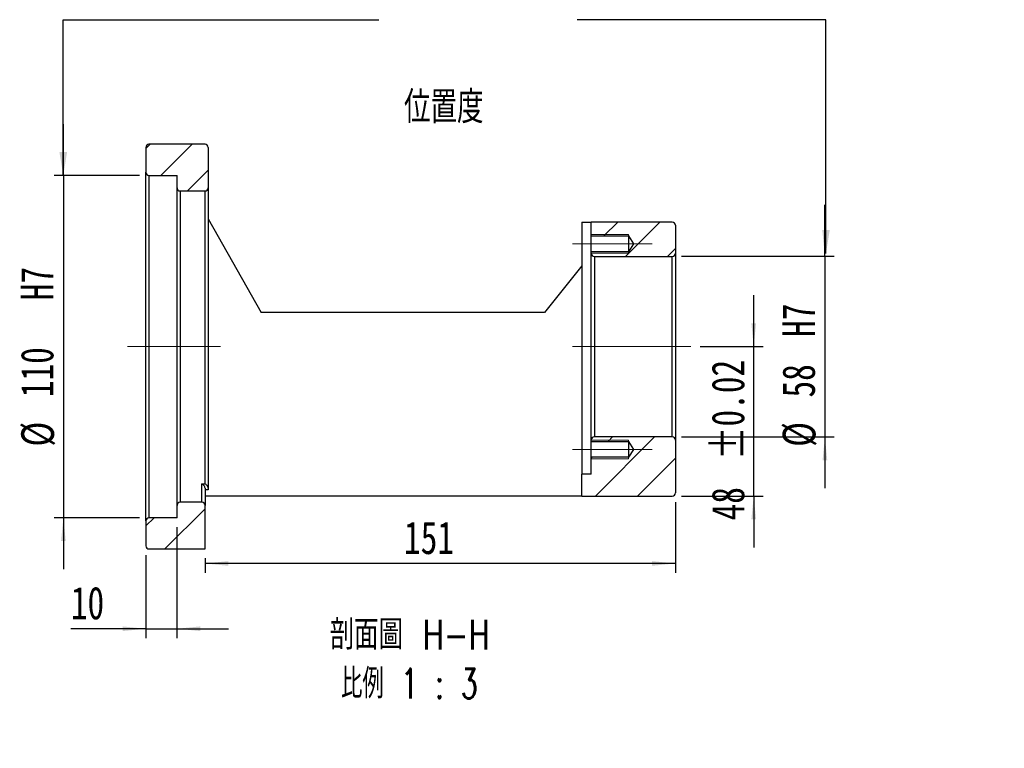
# Model space of a CAD drawing. Header units: millimetres. Extents: x 26 to 277, y 9 to 194.
# Tile 2 of 6: x 172 to 277, y 9 to 87. Entities that reach past the tile are written whole.
import ezdxf

# ---------------------------------------------------------------- set-up
doc = ezdxf.new("R2010")
doc.units = ezdxf.units.MM
doc.linetypes.add('CENTERX2', pattern=[20.32, 12.7, -2.54, 2.54, -2.54])
doc.layers.add('FORMAT', color=7, linetype='Continuous')
doc.styles.add('SLDTEXTSTYLE0', font='TXT', dxfattribs={"width": 0.75})
doc.styles.add('SLDTEXTSTYLE2', font='TXT', dxfattribs={"width": 0.75, "bigfont": 'bigfont'})
doc.styles.add('SLDTEXTSTYLE3', font='TXT', dxfattribs={"width": 0.65625, "bigfont": 'bigfont'})
doc.dimstyles.new('SLDDIMSTYLE1', dxfattribs={"dimtxt": 0.18, "dimasz": 2.5, "dimexe": 0, "dimexo": 0.0625, "dimgap": 0, "dimtad": 0, "dimtih": 1, "dimtoh": 1, "dimdec": 0, "dimrnd": 1e-09, "dimzin": 0, "dimdsep": 46, "dimtxsty": 'Standard', "dimsah": 1, "dimcen": 0.09, "dimadec": 0, "dimazin": 0, "dimtfac": 2.5, "dimtdec": 0, "dimtofl": 0, "dimtmove": 0, "dimatfit": 3, "dimfxl": 0, "dimfrac": 2, "dimtolj": 1, "dimtzin": 0, "dimarcsym": 0})
doc.dimstyles.new('SLDDIMSTYLE2', dxfattribs={"dimtxt": 3.5, "dimasz": 2.5, "dimexe": 0, "dimexo": 0.0625, "dimgap": 0.875, "dimtad": 1, "dimlfac": 3, "dimrnd": 1e-09, "dimzin": 12, "dimdsep": 46, "dimtxsty": 'SLDTEXTSTYLE0', "dimsah": 1, "dimcen": 0.09, "dimadec": 0, "dimazin": 3, "dimtfac": 1, "dimtofl": 0, "dimtmove": 0, "dimatfit": 3, "dimfxl": 0, "dimfrac": 2, "dimtolj": 1, "dimtzin": 12, "dimarcsym": 0})
doc.dimstyles.new('SLDDIMSTYLE4', dxfattribs={"dimtxt": 3.5, "dimasz": 2.5, "dimexe": 0, "dimexo": 0.0625, "dimgap": 0.875, "dimtad": 1, "dimlfac": 3, "dimrnd": 1e-09, "dimzin": 12, "dimdsep": 46, "dimtxsty": 'SLDTEXTSTYLE0', "dimsah": 1, "dimcen": 0.09, "dimadec": 0, "dimazin": 3, "dimtfac": 1, "dimtmove": 0, "dimatfit": 0, "dimfxl": 0, "dimfrac": 2, "dimtolj": 1, "dimtzin": 12, "dimarcsym": 0})
doc.dimstyles.new('SLDDIMSTYLE5', dxfattribs={"dimtxt": 3.5, "dimasz": 2.5, "dimexe": 0, "dimexo": 0.0625, "dimgap": 0.875, "dimtad": 1, "dimlfac": 3, "dimrnd": 1e-09, "dimzin": 12, "dimdsep": 46, "dimtxsty": 'SLDTEXTSTYLE0', "dimsah": 1, "dimcen": 0.09, "dimadec": 0, "dimazin": 3, "dimtol": 1, "dimtp": 0.02, "dimtm": 0.02, "dimtfac": 1, "dimtmove": 0, "dimatfit": 0, "dimfxl": 0, "dimfrac": 2, "dimtolj": 1, "dimarcsym": 0})

# ---------------------------------------------------------------- blocks, each defined once
blk = doc.blocks.new('_D_9')
at = {"layer": 'FORMAT', "color": 7}
for p, q in [((176.24, 69.94), (176.24, 75.44)), ((184.4, 69.94), (175.24, 69.94)), ((176.24, 69.94), (176.24, 33.28)), ((184.4, 33.28), (175.24, 33.28)), ((176.24, 33.28), (176.24, 27.78))]:
    blk.add_line(p, q, dxfattribs=at)
for points in [[(176.24, 69.94), (176.49, 72.44), (175.99, 72.44)], [(176.24, 33.28), (175.99, 30.78), (176.49, 30.78)]]:
    blk.add_solid(points, dxfattribs=at)
at = {"layer": 'FORMAT', "color": 7, "char_height": 3.5, "attachment_point": 1, "rotation": 90, "style": 'SLDTEXTSTYLE0'}
for s, insert in [('H7', (171.67, 56.57)), ('110', (171.67, 46.19)), ('%%c', (171.73, 40.91))]:
    blk.add_mtext(s, dxfattribs=dict(at, insert=insert))
blk = doc.blocks.new('_D_10')
at = {"layer": 'FORMAT', "color": 7}
for p, q in [((188.4, 32.28), (188.4, 20.4)), ((185.07, 29.28), (185.07, 20.4)), ((185.07, 21.4), (177.04, 21.4)), ((185.07, 21.4), (188.4, 21.4)), ((188.4, 21.4), (193.9, 21.4))]:
    blk.add_line(p, q, dxfattribs=at)
for points in [[(185.07, 21.4), (182.57, 21.65), (182.57, 21.15)], [(188.4, 21.4), (190.9, 21.15), (190.9, 21.65)]]:
    blk.add_solid(points, dxfattribs=at)
at = {"layer": 'FORMAT', "color": 7, "insert": (177.04, 25.91), "char_height": 3.5, "attachment_point": 1, "style": 'SLDTEXTSTYLE0'}
blk.add_mtext('10', dxfattribs=at)
blk = doc.blocks.new('_D_11')
at = {"layer": 'FORMAT', "color": 7}
for p, q in [((241.74, 34.94), (241.74, 27.39)), ((191.4, 28.94), (191.4, 27.39)), ((241.74, 28.39), (191.4, 28.39))]:
    blk.add_line(p, q, dxfattribs=at)
for points in [[(191.4, 28.39), (193.9, 28.14), (193.9, 28.64)], [(241.74, 28.39), (239.24, 28.64), (239.24, 28.14)]]:
    blk.add_solid(points, dxfattribs=at)
at = {"layer": 'FORMAT', "color": 7, "insert": (212.69, 32.9), "char_height": 3.5, "attachment_point": 1, "style": 'SLDTEXTSTYLE0'}
blk.add_mtext('151', dxfattribs=at)
blk = doc.blocks.new('_D_12')
at = {"layer": 'FORMAT', "color": 7}
for p, q in [((250.12, 51.61), (250.12, 57.11)), ((244.4, 51.61), (251.12, 51.61)), ((250.12, 35.61), (250.12, 51.61)), ((242.4, 35.61), (251.12, 35.61)), ((250.12, 35.61), (250.12, 30.11))]:
    blk.add_line(p, q, dxfattribs=at)
for points in [[(250.12, 51.61), (250.37, 54.11), (249.87, 54.11)], [(250.12, 35.61), (249.87, 33.11), (250.37, 33.11)]]:
    blk.add_solid(points, dxfattribs=at)
at = {"layer": 'FORMAT', "color": 7, "char_height": 3.5, "attachment_point": 1, "rotation": 90, "style": 'SLDTEXTSTYLE0'}
for s, insert in [('±0.02', (245.61, 39.48)), ('48', (245.61, 33))]:
    blk.add_mtext(s, dxfattribs=dict(at, insert=insert))
blk = doc.blocks.new('_D_13')
at = {"layer": 'FORMAT', "color": 7}
for p, q in [((257.74, 61.28), (257.74, 66.78)), ((242.4, 61.28), (258.74, 61.28)), ((257.74, 61.28), (257.74, 41.94)), ((242.4, 41.94), (258.74, 41.94)), ((257.74, 41.94), (257.74, 36.44))]:
    blk.add_line(p, q, dxfattribs=at)
for points in [[(257.74, 61.28), (257.99, 63.78), (257.49, 63.78)], [(257.74, 41.94), (257.49, 39.44), (257.99, 39.44)]]:
    blk.add_solid(points, dxfattribs=at)
at = {"layer": 'FORMAT', "color": 7, "char_height": 3.5, "attachment_point": 1, "rotation": 90, "style": 'SLDTEXTSTYLE0'}
for s, insert in [('H7', (253.17, 52.64)), ('58', (253.17, 46.16)), ('%%c', (253.22, 40.88))]:
    blk.add_mtext(s, dxfattribs=dict(at, insert=insert))
blk = doc.blocks.new('SW_NOTE_2')
at = {"layer": 'FORMAT', "color": 0, "char_height": 3.175, "attachment_point": 2}
for s, insert, style in [('\\M+19655\\M+196CA\\M+19AA4 H-H', (10.42, 4.09), 'SLDTEXTSTYLE2'), ('\\M+194E4\\M+197E1 1 : 3', (10.39, -1.14), 'SLDTEXTSTYLE3')]:
    blk.add_mtext(s, dxfattribs=dict(at, insert=insert, style=style))

msp = doc.modelspace()

# ---------------------------------------------------------------- hatches: boundary and pattern name
at = {"linetype": 'Continuous', "lineweight": 18}
h = msp.add_hatch(dxfattribs=at)
h.set_pattern_fill('ANSI31', angle=3e-322, style=0)
edge = h.paths.add_edge_path(flags=0)
edge.add_line((191.73500615, 68.60955234), (191.73500615, 72.94288568))
edge.add_arc((191.40167281, 72.94288568), 0.33333333, 0, 90)
edge.add_line((191.40167281, 73.27621901), (185.40167281, 73.27621901))
edge.add_arc((185.40167281, 72.94288568), 0.33333333, 90, 180)
edge.add_line((185.06833948, 72.94288568), (185.06833948, 70.27621901))
edge.add_arc((185.40167281, 70.27621901), 0.33333333, 180, 270)
edge.add_line((185.40167281, 69.94288568), (188.40167281, 69.94288568))
edge.add_line((188.40167281, 69.94288568), (188.40167281, 68.60955234))
edge.add_arc((188.73500615, 68.60955234), 0.33333333, 180, 270)
edge.add_line((188.73500615, 68.27621901), (191.40167281, 68.27621901))
edge.add_arc((191.40167281, 68.60955234), 0.33333333, 270, 360)
h = msp.add_hatch(dxfattribs=at)
h.set_pattern_fill('ANSI31', angle=3e-322, style=0)
edge = h.paths.add_edge_path(flags=0)
edge.add_line((232.73500615, 64.94288568), (232.73500615, 63.45955234))
edge.add_line((232.73500615, 63.45955234), (236.73500615, 63.45955234))
edge.add_line((236.73500615, 63.45955234), (237.24573767, 62.60955234))
edge.add_line((237.24573767, 62.60955234), (236.73500615, 61.75955234))
edge.add_line((236.73500615, 61.75955234), (232.73500615, 61.75955234))
edge.add_line((232.73500615, 61.75955234), (232.73500615, 61.60955234))
edge.add_arc((233.06833948, 61.60955234), 0.33333333, 180, 270)
edge.add_line((233.06833948, 61.27621901), (241.40167281, 61.27621901))
edge.add_arc((241.40167281, 61.60955234), 0.33333333, 270, 360)
edge.add_line((241.73500615, 61.60955234), (241.73500615, 64.60955234))
edge.add_arc((241.40167281, 64.60955234), 0.33333333, 0, 90)
edge.add_line((241.40167281, 64.94288568), (232.73500615, 64.94288568))
h = msp.add_hatch(dxfattribs=at)
h.set_pattern_fill('ANSI31', angle=3e-322, style=0)
edge = h.paths.add_edge_path(flags=0)
edge.add_line((232.73500615, 39.75955234), (232.73500615, 37.94288568))
edge.add_line((232.73500615, 37.94288568), (231.73500615, 37.94288568))
edge.add_line((231.73500615, 37.94288568), (231.73500615, 35.60955234))
edge.add_line((231.73500615, 35.60955234), (241.40167281, 35.60955234))
edge.add_arc((241.40167281, 35.94288568), 0.33333333, 270, 360)
edge.add_line((241.73500615, 35.94288568), (241.73500615, 41.60955234))
edge.add_arc((241.40167281, 41.60955234), 0.33333333, 0, 90)
edge.add_line((241.40167281, 41.94288568), (233.06833948, 41.94288568))
edge.add_arc((233.06833948, 41.60955234), 0.33333333, 90, 180)
edge.add_line((232.73500615, 41.60955234), (232.73500615, 41.45955234))
edge.add_line((232.73500615, 41.45955234), (236.73500615, 41.45955234))
edge.add_line((236.73500615, 41.45955234), (237.24573767, 40.60955234))
edge.add_line((237.24573767, 40.60955234), (236.73500615, 39.75955234))
edge.add_line((236.73500615, 39.75955234), (232.73500615, 39.75955234))
h = msp.add_hatch(dxfattribs=at)
h.set_pattern_fill('ANSI31', angle=3e-322, style=0)
edge = h.paths.add_edge_path(flags=0)
edge.add_arc((191.06833948, 34.60955234), 0.33333333, 0, 90)
edge.add_line((191.06833948, 34.94288568), (188.73500615, 34.94288568))
edge.add_arc((188.73500615, 34.60955234), 0.33333333, 90, 180)
edge.add_line((188.40167281, 34.60955234), (188.40167281, 33.27621901))
edge.add_line((188.40167281, 33.27621901), (185.40167281, 33.27621901))
edge.add_arc((185.40167281, 32.94288568), 0.33333333, 90, 180)
edge.add_line((185.06833948, 32.94288568), (185.06833948, 30.27621901))
edge.add_arc((185.40167281, 30.27621901), 0.33333333, 180, 270)
edge.add_line((185.40167281, 29.94288568), (191.40167281, 29.94288568))
edge.add_line((191.40167281, 29.94288568), (191.40167281, 34.60955234))

# ---------------------------------------------------------------- linework, layer by layer
at = {"color": 7, "linetype": 'Continuous', "lineweight": 25}
for p, q in [((185.06833948, 72.94288568), (185.06833948, 70.27621901)), ((191.40167281, 73.27621901), (185.40167281, 73.27621901)), ((191.73500615, 72.94288568), (191.73500615, 68.60955234)), ((185.06833948, 32.94288568), (185.06833948, 70.27621901)), ((185.40167281, 69.94288568), (188.40167281, 69.94288568)), ((185.40167281, 69.94288568), (185.40167281, 33.27621901)), ((188.40167281, 68.60955234), (188.40167281, 69.94288568)), ((188.40167281, 34.60955234), (188.40167281, 68.60955234)), ((191.73500615, 68.60955234), (191.73500615, 51.60955234)), ((188.73500615, 68.27621901), (191.40167281, 68.27621901)), ((188.73500615, 68.27621901), (188.73500615, 34.94288568)), ((191.40167281, 36.90366999), (191.40167281, 68.27621901)), ((191.73500615, 65.27621901), (197.40167281, 55.27621901)), ((231.73500615, 64.94288568), (231.73500615, 37.94288568)), ((231.73500615, 64.94288568), (232.73500615, 64.94288568)), ((241.40167281, 64.94288568), (232.73500615, 64.94288568)), ((232.73500615, 63.45955234), (232.73500615, 64.94288568)), ((241.73500615, 64.60955234), (241.73500615, 61.60955234)), ((232.73500615, 63.45955234), (236.73500615, 63.45955234)), ((232.73500615, 61.75955234), (232.73500615, 63.45955234)), ((236.73500615, 63.45955234), (237.24573767, 62.60955234)), ((236.73500615, 63.45955234), (236.73500615, 61.75955234)), ((237.24573767, 62.60955234), (236.73500615, 61.75955234)), ((232.73500615, 61.60955234), (232.73500615, 61.75955234)), ((236.73500615, 61.75955234), (232.73500615, 61.75955234)), ((232.73500615, 41.60955234), (232.73500615, 61.60955234)), ((233.06833948, 61.27621901), (241.40167281, 61.27621901)), ((233.06833948, 61.27621901), (233.06833948, 41.94288568)), ((241.40167281, 41.94288568), (241.40167281, 61.27621901)), ((241.73500615, 61.60955234), (241.73500615, 41.60955234)), ((231.73500615, 60.27621901), (227.73500615, 55.27621901)), ((227.73500615, 55.27621901), (197.40167281, 55.27621901)), ((191.73500615, 51.60955234), (191.73500615, 36.45558064)), ((232.73500615, 41.45955234), (232.73500615, 41.60955234)), ((232.73500615, 41.45955234), (236.73500615, 41.45955234)), ((232.73500615, 39.75955234), (232.73500615, 41.45955234)), ((241.40167281, 41.94288568), (233.06833948, 41.94288568)), ((236.73500615, 41.45955234), (237.24573767, 40.60955234)), ((236.73500615, 41.45955234), (236.73500615, 39.75955234)), ((241.73500615, 41.60955234), (241.73500615, 35.94288568)), ((237.24573767, 40.60955234), (236.73500615, 39.75955234)), ((236.73500615, 39.75955234), (232.73500615, 39.75955234)), ((232.73500615, 37.94288568), (232.73500615, 39.75955234)), ((231.73500615, 35.60955234), (231.73500615, 37.94288568)), ((232.73500615, 37.94288568), (231.73500615, 37.94288568)), ((191.06833948, 34.94288568), (191.06833948, 36.90366999)), ((191.06833948, 36.90366999), (191.40167281, 36.90366999)), ((191.40167281, 36.45558064), (191.40167281, 34.60955234)), ((191.73500615, 36.27621901), (191.40167281, 36.27621901)), ((191.73500615, 36.45558064), (191.73500615, 36.27621901)), ((191.06833948, 34.94288568), (188.73500615, 34.94288568)), ((231.73500615, 35.60955234), (191.40167281, 35.60955234)), ((231.73500615, 35.60955234), (241.40167281, 35.60955234)), ((188.40167281, 33.27621901), (188.40167281, 34.60955234)), ((191.40167281, 29.94288568), (191.40167281, 34.60955234)), ((185.06833948, 32.94288568), (185.06833948, 30.27621901)), ((188.40167281, 33.27621901), (185.40167281, 33.27621901)), ((185.40167281, 29.94288568), (191.40167281, 29.94288568))]:
    msp.add_line(p, q, dxfattribs=at)
at = {"color": 7, "linetype": 'Continuous', "lineweight": 18}
for p, q in [((232.73500615, 63.60955234), (236.73500615, 63.60955234)), ((236.73500615, 61.60955234), (236.73500615, 63.60955234)), ((232.73500615, 61.60955234), (236.73500615, 61.60955234)), ((232.73500615, 41.60955234), (236.73500615, 41.60955234)), ((236.73500615, 39.60955234), (236.73500615, 41.60955234)), ((232.73500615, 39.60955234), (236.73500615, 39.60955234))]:
    msp.add_line(p, q, dxfattribs=at)
at = {"color": 7, "linetype": 'Continuous', "lineweight": 25}
for centre, start, end in [((185.40167281, 72.94288568), 90, 180), ((191.40167281, 72.94288568), 0, 90), ((185.40167281, 70.27621901), 180, 270), ((188.73500615, 68.60955234), 179.9999999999, 270), ((191.40167281, 68.60955234), 270, 0), ((241.40167281, 64.60955234), 0, 90), ((233.06833948, 61.60955234), 180, 270), ((241.40167281, 61.60955234), 270, 0), ((233.06833948, 41.60955234), 90, 180), ((241.40167281, 41.60955234), 0, 90), ((241.40167281, 35.94288568), 270, 0), ((188.73500615, 34.60955234), 90, 179.9999999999), ((191.06833948, 34.60955234), 0.0000000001, 90), ((185.40167281, 32.94288568), 90, 180), ((185.40167281, 30.27621901), 180, 270)]:
    msp.add_arc(centre, 0.33333333, start, end, dxfattribs=at)
for points in [[(191.40167281, 36.45558064), (191.40167281, 36.50308679), (191.38836738, 36.55486152), (191.3450078, 36.65164574), (191.31581819, 36.69598901), (191.25120197, 36.77379626), (191.21646323, 36.80670975), (191.14329139, 36.86336556), (191.10574497, 36.88624083), (191.06833948, 36.90366999)], [(191.73500615, 36.45558064), (191.73500615, 36.50308679), (191.72170072, 36.55486152), (191.67834113, 36.65164574), (191.64915153, 36.69598901), (191.5845353, 36.77379626), (191.54979656, 36.80670975), (191.47662473, 36.86336556), (191.43907831, 36.88624083), (191.40167281, 36.90366999)]]:
    msp.add_open_spline(points, degree=3, knots=[0, 0, 0, 0, 0.25, 0.25, 0.5, 0.5, 0.75, 0.75, 1, 1, 1, 1], dxfattribs=at)
at = {"layer": 'FORMAT', "color": 7, "linetype": 'CENTERX2', "lineweight": 18}
for p, q in [((236.73500615, 62.60955234), (230.73500615, 62.60955234)), ((236.73500615, 62.60955234), (239.24573767, 62.60955234)), ((193.06833948, 51.60955234), (183.1025646, 51.60955234)), ((243.40167281, 51.60955234), (230.73500615, 51.60955234)), ((236.73500615, 40.60955234), (230.73500615, 40.60955234)), ((236.73500615, 40.60955234), (239.24573767, 40.60955234))]:
    msp.add_line(p, q, dxfattribs=at)

# ---------------------------------------------------------------- block references
at = {"layer": 'FORMAT'}
msp.add_blockref('SW_NOTE_2', (202.87125596, 18.25955223), dxfattribs=at)

# ---------------------------------------------------------------- texts
at = {"layer": 'FORMAT', "color": 7, "insert": (212.68967402, 78.97459006), "char_height": 3.4395833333, "attachment_point": 1, "style": 'SLDTEXTSTYLE2'}
msp.add_mtext('\\M+188CA\\M+19275\\M+19378', dxfattribs=at)

# ---------------------------------------------------------------- dimensions: what is measured, and where the dimension line sits
at = {"layer": 'FORMAT', "color": 7}
for base, p1, p2, text, picture, middle in [((176.23916071, 33.27621901), (185.40167281, 69.94288568), (185.40167281, 33.27621901), '%%c<>  H7', '_D_9', (176.23916071, 51.60955234)), ((257.73500615, 41.94288568), (241.40167281, 61.27621901), (241.40167281, 41.94288568), '%%c<> H7', '_D_13', (257.73500615, 49.64083635))]:
    dim = msp.add_linear_dim(base=base, p1=p1, p2=p2, angle=90, text=text, dimstyle='SLDDIMSTYLE4', dxfattribs=at)
    dim.commit()
    dim.dimension.update_dxf_attribs({"geometry": picture, "text_midpoint": middle, "dimtype": 160})
for base, p1, p2, angle, dimstyle, picture, middle in [((250.11849862, 51.60955234), (241.40167281, 35.60955234), (243.40167281, 51.60955234), 90, 'SLDDIMSTYLE5', '_D_12', (250.11849862, 42.03511877)), ((191.40167281, 28.39198653), (241.73500615, 35.94288568), (191.40167281, 29.94288568), 0, 'SLDDIMSTYLE2', '_D_11', (216.56833948, 28.39198653))]:
    dim = msp.add_linear_dim(base=base, p1=p1, p2=p2, angle=angle, dimstyle=dimstyle, dxfattribs=at)
    dim.commit()
    dim.dimension.update_dxf_attribs({"geometry": picture, "text_midpoint": middle, "dimtype": 160})
dim = msp.add_linear_dim(base=(188.40167281, 21.39835017), p1=(185.06833948, 30.27621901), p2=(188.40167281, 33.27621901), dimstyle='SLDDIMSTYLE4', dxfattribs=at)
dim.commit()
dim.dimension.update_dxf_attribs({"geometry": '_D_10', "text_midpoint": (179.62507631, 21.39835017), "dimtype": 160})

# ---------------------------------------------------------------- leaders
for points in [[(176.22874854, 69.94288568), (176.22874854, 86.61911781), (209.98954872, 86.61911781)], [(257.85041954, 61.59405693), (257.85041954, 86.61911781), (231.21704872, 86.61911781)]]:
    msp.add_leader(points, dimstyle='SLDDIMSTYLE1', dxfattribs=at)

doc.saveas('drawing.dxf')
